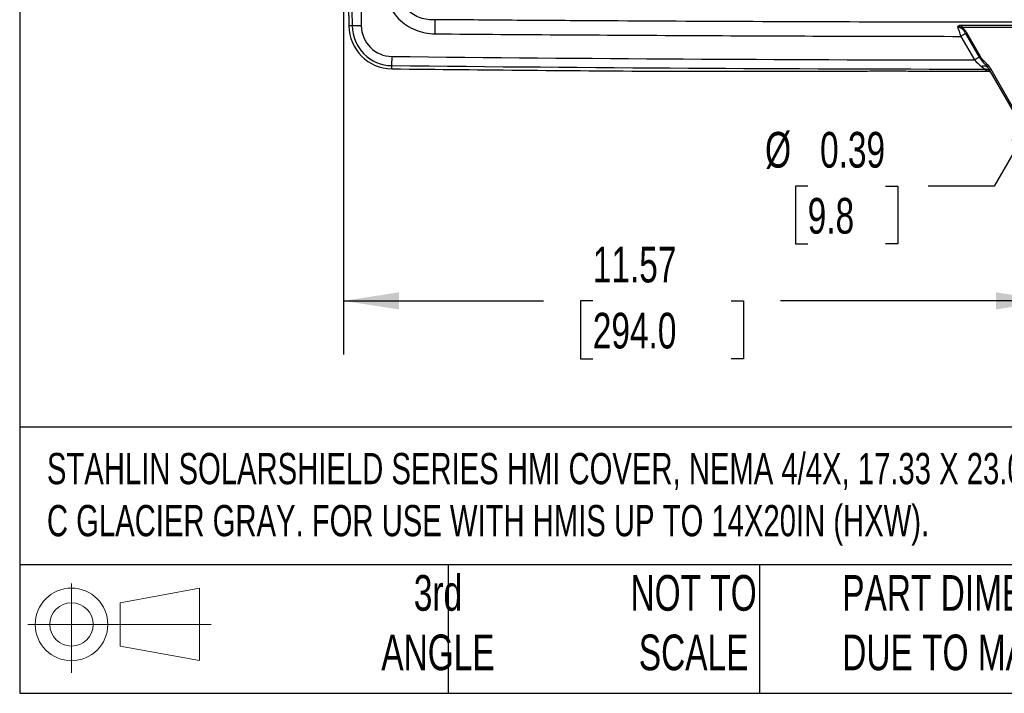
# Model space of a CAD drawing. Header units: inches. Extents: x 1.7 to 75.2, y 1.7 to 57.7.
# Tile 1 of 34: x 1.7 to 17.8, y 1.7 to 12.8. Entities that reach past the tile are written whole.
import ezdxf

# ---------------------------------------------------------------- set-up
doc = ezdxf.new("R2010")
doc.units = ezdxf.units.IN
doc.header["$LTSCALE"] = 7
doc.header["$MEASUREMENT"] = 0
doc.layers.add('DIMENSIONS', color=140, linetype='Continuous', lineweight=25)
doc.layers.add('TEXT', color=140, linetype='Continuous', lineweight=25)
doc.styles.add('SLDTEXTSTYLE0', font='TXT', dxfattribs={"width": 0.7})
doc.dimstyles.new('SLDDIMSTYLE0', dxfattribs={"dimtxt": 0.594727, "dimasz": 0.91, "dimexe": 0, "dimexo": 0.0625, "dimgap": 0.148682, "dimtad": 0, "dimtih": 1, "dimtoh": 1, "dimrnd": 1e-09, "dimzin": 12, "dimdsep": 46, "dimtxsty": 'SLDTEXTSTYLE0', "dimsah": 1, "dimcen": 0.09, "dimadec": 0, "dimazin": 3, "dimtfac": 1, "dimtofl": 0, "dimtmove": 0, "dimatfit": 3, "dimfxl": 0, "dimfrac": 2, "dimtolj": 1, "dimtzin": 12, "dimarcsym": 0})
doc.dimstyles.new('SLDDIMSTYLE2', dxfattribs={"dimtxt": 0.594727, "dimasz": 0.91, "dimexe": 0, "dimexo": 0.0625, "dimgap": 0.148682, "dimtad": 0, "dimtih": 1, "dimtoh": 1, "dimrnd": 1e-09, "dimdsep": 46, "dimtxsty": 'SLDTEXTSTYLE0', "dimsah": 1, "dimcen": 0, "dimadec": 0, "dimazin": 2, "dimtfac": 1, "dimtofl": 0, "dimtmove": 0, "dimatfit": 3, "dimfxl": 0, "dimfrac": 2, "dimtolj": 1, "dimtzin": 12, "dimarcsym": 0})

# ---------------------------------------------------------------- blocks, each defined once
blk = doc.blocks.new('Block11')
at = {"color": 7, "linetype": 'Continuous', "lineweight": 18}
for p, q in [((0.713, 1.464), (0.713, 0)), ((1.51, 1.148), (2.804, 1.387)), ((2.804, 1.387), (2.804, 0.202)), ((1.51, 0.44), (1.51, 1.148)), ((0, 0.794), (2.997, 0.794)), ((1.51, 0.44), (2.804, 0.202))]:
    blk.add_line(p, q, dxfattribs=at)
for radius in [0.593, 0.354]:
    blk.add_circle((0.713, 0.794), radius, dxfattribs=at)
blk = doc.blocks.new('Block12')
at = {"color": 7, "linetype": 'Continuous'}
blk.add_blockref('Block11', (0, 0), dxfattribs=at)
blk = doc.blocks.new('_D')
at = {"layer": 'DIMENSIONS'}
for p, q in [((7.039, 20.282), (7.039, 7.288)), ((18.613, 11.029), (18.613, 7.288)), ((7.039, 8.163), (10.309, 8.163)), ((11.114, 8.163), (10.915, 8.163)), ((10.915, 8.163), (10.915, 7.218)), ((13.376, 8.163), (13.576, 8.163)), ((13.576, 8.163), (13.576, 7.218)), ((18.613, 8.163), (14.182, 8.163)), ((10.915, 7.218), (11.114, 7.218)), ((13.576, 7.218), (13.376, 7.218))]:
    blk.add_line(p, q, dxfattribs=at)
for points in [[(7.039, 8.163), (7.949, 8.023), (7.949, 8.303)], [(18.613, 8.163), (17.703, 8.303), (17.703, 8.023)]]:
    blk.add_solid(points, dxfattribs=at)
at = {"layer": 'DIMENSIONS', "char_height": 0.5833, "attachment_point": 1, "style": 'SLDTEXTSTYLE0'}
for s, insert in [('11.57', (11.114, 9.048)), ('294.0', (11.114, 7.969))]:
    blk.add_mtext(s, dxfattribs=dict(at, insert=insert))
blk = doc.blocks.new('_D_6')
at = {"layer": 'DIMENSIONS'}
for p, q in [((18.516, 11.5), (17.672, 10.039)), ((14.625, 10.039), (14.426, 10.039)), ((14.426, 10.039), (14.426, 9.093)), ((15.898, 10.039), (16.098, 10.039)), ((16.098, 10.039), (16.098, 9.093)), ((17.672, 10.039), (16.594, 10.039)), ((14.426, 9.093), (14.625, 9.093)), ((16.098, 9.093), (15.898, 9.093))]:
    blk.add_line(p, q, dxfattribs=at)
blk.add_solid([(18.516, 11.5), (17.94, 10.782), (18.182, 10.642)], dxfattribs=at)
at = {"layer": 'DIMENSIONS', "char_height": 0.5833, "attachment_point": 1, "style": 'SLDTEXTSTYLE0'}
for s, insert in [('%%c', (13.929, 10.924)), ('0.39', (14.827, 10.924)), ('9.8', (14.625, 9.845))]:
    blk.add_mtext(s, dxfattribs=dict(at, insert=insert))

msp = doc.modelspace()

# ---------------------------------------------------------------- linework, layer by layer
for p, q in [((7.128, 12.659), (7.128, 12.657)), ((7.182, 12.657), (7.128, 12.657)), ((7.332, 12.659), (7.182, 12.657)), ((17.125, 12.486), (17.349, 12.1)), ((17.205, 12.532), (17.428, 12.146)), ((17.447, 12.157), (17.224, 12.543)), ((7.832, 12.008), (7.834, 12.158)), ((7.831, 11.955), (7.832, 12.008)), ((17.56, 11.984), (17.582, 11.952)), ((17.58, 11.957), (17.592, 11.942)), ((17.582, 11.952), (17.59, 11.941)), ((17.59, 11.941), (17.964, 11.293)), ((17.611, 11.904), (17.601, 11.91)), ((17.99, 11.308), (17.616, 11.956))]:
    msp.add_line(p, q)
at = {"flags": 128}
msp.add_lwpolyline([(17.52, 11.95), (17.54, 11.933), (17.556, 11.919)], dxfattribs=at)
for centre, radius, start, end in [((683.696, 20.632), 676.561, 179.324623, 180.675377), ((683.696, 20.632), 676.412, 179.324623, 180.675377), ((7.839, 12.665), 0.711, 180.6754, 269.3763), ((7.839, 12.665), 0.657, 180.6754, 269.3763), ((7.839, 12.665), 0.508, 180.6754, 269.3763), ((18.605, 1001.539), 989.44, 269.376261, 269.927266), ((18.605, 1001.539), 989.643, 269.376261, 269.635642), ((18.605, 1001.539), 989.589, 269.376261, 269.937182)]:
    msp.add_arc(centre, radius, start, end)
for points, knots in [([(7.091, 13.454), (7.092, 13.449), (7.093, 13.439), (7.094, 13.423), (7.096, 13.407), (7.097, 13.391), (7.099, 13.374), (7.1, 13.357), (7.101, 13.34), (7.103, 13.322), (7.104, 13.305), (7.107, 13.262), (7.111, 13.191), (7.117, 13.09), (7.121, 12.984), (7.124, 12.9), (7.125, 12.839), (7.126, 12.803), (7.127, 12.767), (7.128, 12.731), (7.128, 12.695), (7.128, 12.671), (7.128, 12.659)], [0, 0, 0, 0, 0.024741, 0.049442, 0.074112, 0.098762, 0.1234, 0.148036, 0.17268, 0.197342, 0.222032, 0.246758, 0.373728, 0.500665, 0.627442, 0.754233, 0.795265, 0.836209, 0.877109, 0.918012, 0.95896, 1, 1, 1, 1]), ([(7.696, 13.37), (7.697, 13.315), (7.702, 13.261), (7.723, 13.152), (7.739, 13.099), (7.781, 12.997), (7.807, 12.948), (7.868, 12.856), (7.903, 12.813), (7.981, 12.735), (8.024, 12.7), (8.116, 12.639), (8.165, 12.613), (8.267, 12.571), (8.32, 12.555), (8.428, 12.533), (8.483, 12.528), (8.538, 12.527)], [0, 0, 0, 0, 0.125, 0.125, 0.25, 0.25, 0.375, 0.375, 0.5, 0.5, 0.625, 0.625, 0.75, 0.75, 0.875, 0.875, 1, 1, 1, 1]), ([(8.54, 12.758), (8.499, 12.755), (8.458, 12.755), (8.376, 12.765), (8.335, 12.774), (8.257, 12.801), (8.219, 12.819), (8.149, 12.863), (8.116, 12.889), (8.058, 12.948), (8.032, 12.981), (7.988, 13.052), (7.97, 13.089), (7.943, 13.167), (7.934, 13.208), (7.925, 13.29), (7.924, 13.331), (7.928, 13.372)], [0, 0, 0, 0, 0.125, 0.125, 0.25, 0.25, 0.375, 0.375, 0.5, 0.5, 0.625, 0.625, 0.75, 0.75, 0.875, 0.875, 1, 1, 1, 1]), ([(8.538, 12.527), (8.538, 12.571), (8.538, 12.615), (8.539, 12.695), (8.539, 12.73), (8.54, 12.758)], [0, 0, 0, 0, 0.5, 0.5, 1, 1, 1, 1]), ([(28.686, 12.758), (28.476, 12.757), (28.266, 12.755), (27.846, 12.752), (27.637, 12.75), (27.007, 12.745), (26.587, 12.743), (25.328, 12.735), (24.489, 12.73), (21.97, 12.72), (20.292, 12.716), (16.934, 12.716), (15.255, 12.72), (12.737, 12.73), (11.897, 12.735), (10.638, 12.743), (10.218, 12.745), (9.589, 12.75), (9.379, 12.752), (8.959, 12.755), (8.749, 12.757), (8.54, 12.758)], [0, 0, 0, 0, 0.03125, 0.03125, 0.0625, 0.0625, 0.125, 0.125, 0.25, 0.25, 0.5, 0.5, 0.75, 0.75, 0.875, 0.875, 0.9375, 0.9375, 0.96875, 0.96875, 1, 1, 1, 1]), ([(17.142, 12.666), (17.13, 12.666), (17.117, 12.665), (17.093, 12.658), (17.081, 12.653), (17.071, 12.645)], [0, 0, 0, 0, 0.5, 0.5, 1, 1, 1, 1]), ([(17.071, 12.645), (17.086, 12.648), (17.098, 12.647), (17.121, 12.643), (17.132, 12.64), (17.142, 12.636)], [0, 0, 0, 0, 0.5, 0.5, 1, 1, 1, 1]), ([(17.071, 12.645), (17.085, 12.645), (17.098, 12.64), (17.124, 12.626), (17.137, 12.617), (17.171, 12.586), (17.189, 12.56), (17.205, 12.532)], [0, 0, 0, 0, 0.25, 0.25, 0.5, 0.5, 1, 1, 1, 1]), ([(17.224, 12.543), (17.214, 12.561), (17.196, 12.587), (17.171, 12.614), (17.159, 12.624), (17.151, 12.63), (17.146, 12.633), (17.142, 12.636)], [0, 0, 0, 0, 0.5, 0.75, 0.875, 0.875, 1, 1, 1, 1]), ([(8.538, 12.527), (9.253, 12.521), (9.969, 12.516), (11.4, 12.507), (12.116, 12.503), (14.263, 12.492), (15.694, 12.488), (17.125, 12.486)], [0, 0, 0, 0, 0.25, 0.25, 0.5, 0.5, 1, 1, 1, 1]), ([(17.205, 12.532), (17.195, 12.527), (17.183, 12.519), (17.155, 12.504), (17.14, 12.495), (17.125, 12.486)], [0, 0, 0, 0, 0.5, 0.5, 1, 1, 1, 1]), ([(17.428, 12.146), (17.418, 12.14), (17.406, 12.133), (17.379, 12.117), (17.364, 12.108), (17.349, 12.1)], [0, 0, 0, 0, 0.5, 0.5, 1, 1, 1, 1]), ([(17.428, 12.146), (17.447, 12.114), (17.47, 12.085), (17.517, 12.033), (17.54, 12.009), (17.56, 11.984)], [0, 0, 0, 0, 0.5, 0.5, 1, 1, 1, 1]), ([(17.582, 12.003), (17.561, 12.03), (17.536, 12.053), (17.488, 12.102), (17.465, 12.127), (17.447, 12.157)], [0, 0, 0, 0, 0.5, 0.5, 1, 1, 1, 1]), ([(12.311, 11.916), (12.318, 11.916), (12.331, 11.916), (12.35, 11.916), (12.369, 11.916), (12.389, 11.916), (12.401, 11.916), (12.408, 11.916)], [0, 0, 0, 0, 0.201734, 0.402527, 0.602454, 0.801587, 1, 1, 1, 1]), ([(12.408, 11.916), (12.457, 11.916), (12.554, 11.916), (12.701, 11.916), (12.848, 11.917), (12.995, 11.917), (13.142, 11.917), (13.288, 11.917), (13.435, 11.918), (13.582, 11.918), (13.729, 11.918), (13.876, 11.918), (14.023, 11.918), (14.17, 11.919), (14.317, 11.919), (14.464, 11.919), (14.611, 11.919), (14.758, 11.919), (14.905, 11.919), (15.052, 11.919), (15.199, 11.919), (15.347, 11.919), (15.494, 11.919), (15.641, 11.92), (15.788, 11.92), (15.935, 11.92), (16.083, 11.92), (16.23, 11.92), (16.377, 11.919), (16.524, 11.919), (16.672, 11.919), (16.819, 11.919), (16.966, 11.919), (17.114, 11.919), (17.261, 11.919), (17.409, 11.919), (17.507, 11.919), (17.556, 11.919)], [0, 0, 0, 0, 0.028591, 0.057179, 0.085764, 0.114345, 0.142924, 0.171499, 0.200073, 0.228644, 0.257213, 0.28578, 0.314346, 0.34291, 0.371473, 0.400035, 0.428596, 0.457157, 0.485718, 0.514278, 0.542839, 0.5714, 0.599961, 0.628523, 0.657087, 0.685651, 0.714217, 0.742784, 0.771354, 0.799925, 0.828498, 0.857075, 0.885653, 0.914235, 0.94282, 0.971408, 1, 1, 1, 1]), ([(17.56, 11.984), (17.549, 11.993), (17.535, 11.998), (17.502, 12.002), (17.484, 11.999), (17.465, 11.994)], [0, 0, 0, 0, 0.5, 0.5, 1, 1, 1, 1]), ([(17.601, 11.919), (17.595, 11.924), (17.581, 11.937), (17.552, 11.948), (17.531, 11.949), (17.52, 11.95)], [0, 0, 0, 0, 0.266043, 0.633023, 1, 1, 1, 1]), ([(17.556, 11.919), (17.558, 11.919), (17.563, 11.919), (17.57, 11.918), (17.578, 11.917), (17.586, 11.915), (17.594, 11.913), (17.599, 11.911), (17.601, 11.91)], [0, 0, 0, 0, 0.152358, 0.310415, 0.474202, 0.643732, 0.819003, 1, 1, 1, 1]), ([(17.592, 11.942), (17.592, 11.942), (17.591, 11.941), (17.591, 11.941), (17.59, 11.941), (17.59, 11.941)], [0, 0, 0, 0, 0.045153, 0.522576, 1, 1, 1, 1]), ([(17.616, 11.956), (17.615, 11.955), (17.611, 11.953), (17.606, 11.95), (17.601, 11.947), (17.597, 11.945), (17.594, 11.943), (17.593, 11.942), (17.592, 11.942)], [0, 0, 0, 0, 0.169336, 0.338672, 0.508008, 0.677343, 0.846679, 1, 1, 1, 1])]:
    msp.add_open_spline(points, degree=3, knots=knots)
for points in [[(17.071, 12.645), (17.088, 12.597), (17.107, 12.542), (17.125, 12.486)], [(20.083, 12.666), (19.103, 12.665), (18.123, 12.665), (17.142, 12.666)], [(17.142, 12.666), (17.142, 12.658), (17.142, 12.647), (17.142, 12.636)], [(17.142, 12.636), (18.123, 12.635), (19.103, 12.635), (20.083, 12.636)], [(17.224, 12.543), (17.217, 12.539), (17.21, 12.535), (17.205, 12.532)], [(17.349, 12.1), (17.39, 12.061), (17.432, 12.022), (17.465, 11.994)], [(17.447, 12.157), (17.44, 12.153), (17.433, 12.149), (17.428, 12.146)], [(17.465, 11.994), (17.492, 11.97), (17.513, 11.953), (17.52, 11.95)], [(17.56, 11.984), (17.561, 11.985), (17.566, 11.99), (17.577, 11.999), (17.582, 12.003)], [(17.616, 11.956), (17.607, 11.973), (17.595, 11.988), (17.582, 12.003)]]:
    msp.add_open_spline(points, degree=3)
at = {"layer": 'DIMENSIONS'}
msp.add_line((7.039, 20.632), (7.039, 11.818), dxfattribs=at)
at = {"layer": 'TEXT'}
for p, q in [((1.75, 57.75), (1.75, 1.75)), ((75.25, 6.098), (1.75, 6.098)), ((75.25, 3.85), (1.75, 3.85)), ((8.75, 3.85), (8.75, 1.75)), ((13.838, 3.85), (13.838, 1.75)), ((1.75, 1.75), (75.25, 1.75))]:
    msp.add_line(p, q, dxfattribs=at)

# ---------------------------------------------------------------- block references
msp.add_blockref('Block12', (1.884, 2.082), dxfattribs=at)

# ---------------------------------------------------------------- texts
at = {"layer": 'TEXT', "style": 'SLDTEXTSTYLE0'}
for s, insert, char_height, attachment_point in [('STAHLIN SOLARSHIELD SERIES HMI COVER, NEMA 4/4X, 17.33 X 23.07 X 2.59IN, POLYCARBONATE, PANTONE 428 ^JC GLACIER GRAY. FOR USE WITH HMIS UP TO 14X20IN (HXW).', (2.195, 5.678), 0.510417, 1), ('3rd^JANGLE', (8.584, 3.683), 0.5833, 2), ('NOT TO^JSCALE', (12.761, 3.683), 0.58333, 2), ("PART DIMENSIONS MAY DIFFER SLIGHTLY ^JDUE TO MANUFACTURER'S VARIANCES", (15.19, 3.683), 0.58333, 1)]:
    msp.add_mtext(s, dxfattribs=dict(at, insert=insert, char_height=char_height, attachment_point=attachment_point))

# ---------------------------------------------------------------- dimensions: what is measured, and where the dimension line sits
at = {"layer": 'DIMENSIONS'}
dim = msp.add_linear_dim(base=(18.613, 8.163), p1=(7.039, 20.632), p2=(18.613, 11.379), angle=0, dimstyle='SLDDIMSTYLE0', dxfattribs=at)
dim.commit()
dim.dimension.update_dxf_attribs({"geometry": '_D', "text_midpoint": (12.245, 8.163), "dimtype": 160})
dim = msp.add_diameter_dim_2p(p1=(18.709, 11.835), p2=(18.516, 11.5), dimstyle='SLDDIMSTYLE2', dxfattribs=at)
dim.commit()
dim.dimension.update_dxf_attribs({"geometry": '_D_6', "text_midpoint": (15.262, 10.039), "dimtype": 163})

doc.saveas('drawing.dxf')
